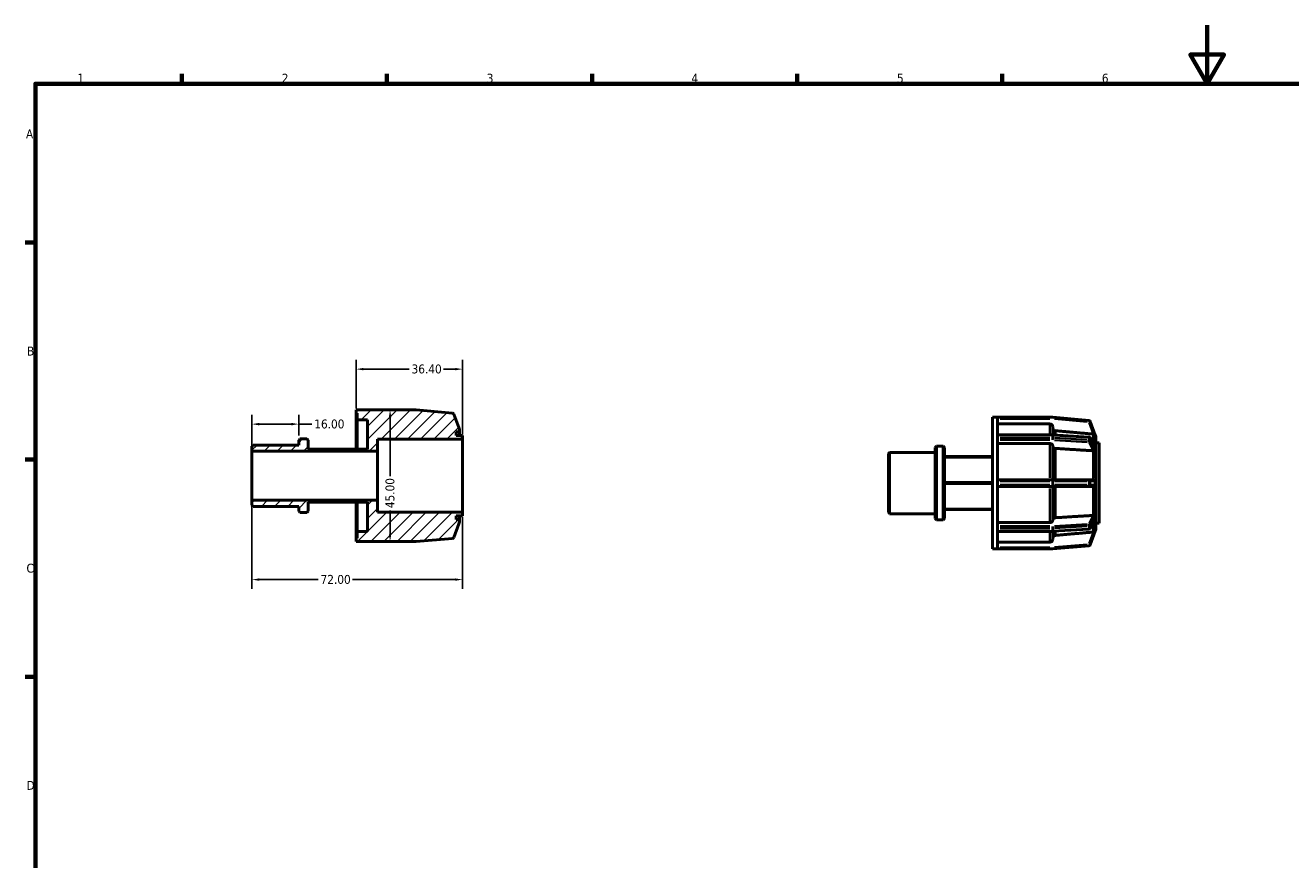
# Model space of a CAD drawing. Header units: millimetres. Extents: x 0 to 898, y 0 to 594.
# Tile 3 of 4: x 17 to 449, y 309 to 594. Entities that reach past the tile are written whole.
import ezdxf

# ---------------------------------------------------------------- set-up
doc = ezdxf.new("R2010")
doc.units = ezdxf.units.MM
for name, color, linetype, lineweight in [('Border (ANSI)', 7, 'Continuous', 70), ('Dimension (ANSI)', 7, 'Continuous', 25), ('Hatch (ANSI)', 7, 'Continuous', 18), ('Visible (ANSI)', 7, 'Continuous', 50), ('Visible Narrow (ANSI)', 7, 'Continuous', 35)]:
    doc.layers.add(name, color=color, linetype=linetype, lineweight=lineweight)
doc.styles.add('Note Text (ANSI)', font='tahoma.ttf')
doc.dimstyles.new('Default - mm (ANSI)', dxfattribs={"dimtxt": 3.048, "dimasz": 2.5, "dimexe": 3.175, "dimexo": 1.6002, "dimgap": 0.8, "dimtad": 0, "dimtoh": 1, "dimrnd": 1e-08, "dimzin": 4, "dimdsep": 46, "dimtxsty": 'Note Text (ANSI)', "dimcen": 0.09, "dimdle": 10, "dimclrd": 256, "dimclre": 256, "dimclrt": 256, "dimadec": 1, "dimazin": 1, "dimtfac": 1, "dimtofl": 0, "dimtmove": 0, "dimatfit": 3, "dimfxl": 1, "dimtolj": 1, "dimtzin": 4, "dimlwd": -1, "dimlwe": -1, "dimarcsym": 0})

# ---------------------------------------------------------------- blocks, each defined once
blk = doc.blocks.new('Borders Default Border')
at = {"layer": 'Border (ANSI)'}
for p, q in [((70.08, 574), (70.08, 577.45)), ((140.17, 574), (140.17, 577.45)), ((210.25, 574), (210.25, 577.45)), ((280.33, 574), (280.33, 577.45)), ((350.42, 574), (350.42, 577.45)), ((20, 519.75), (16.55, 519.75)), ((20, 445.5), (16.55, 445.5)), ((20, 371.25), (16.55, 371.25))]:
    blk.add_line(p, q, dxfattribs=at)
at = {"layer": 'Border (ANSI)', "flags": 128}
for points in [[(420.5, 594), (420.5, 574), (414.73, 584), (426.27, 584), (420.5, 574)], [(20, 20), (20, 574), (821, 574), (821, 20), (20, 20)]]:
    blk.add_lwpolyline(points, dxfattribs=at)
at = {"layer": 'Border (ANSI)', "char_height": 3.05, "attachment_point": 7, "style": 'Note Text (ANSI)'}
for s, insert in [('1', (34.35, 574.4)), ('2', (104.2, 574.4)), ('3', (174.26, 574.34)), ('4', (244.23, 574.4)), ('5', (314.48, 574.34)), ('6', (384.49, 574.34)), ('A', (16.78, 555.35)), ('B', (17.15, 481.1)), ('C', (16.95, 406.8)), ('D', (16.96, 332.6))]:
    blk.add_mtext(s, dxfattribs=dict(at, insert=insert))
blk = doc.blocks.new('*D7')
at = {"layer": 'Defpoints', "color": 0, "transparency": 16777216}
for p in [(110, 457.64), (110, 452.15), (94, 448.38)]:
    blk.add_point(p, dxfattribs=at)
at = {"layer": 'Dimension (ANSI)', "transparency": 16777216}
for p, q in [((94, 449.98), (94, 460.81)), ((110, 453.75), (110, 460.81)), ((96.5, 457.64), (107.5, 457.64)), ((110, 457.64), (114.52, 457.64))]:
    blk.add_line(p, q, dxfattribs=at)
for points in [[(96.5, 458.05), (96.5, 457.22), (94, 457.64)], [(107.5, 458.05), (107.5, 457.22), (110, 457.64)]]:
    blk.add_solid(points, dxfattribs=at)
at = {"layer": 'Dimension (ANSI)', "transparency": 16777216, "insert": (115.32, 459.22), "char_height": 3.048, "attachment_point": 1, "style": 'Note Text (ANSI)'}
blk.add_mtext('\\A1;16.00', dxfattribs=at)
blk = doc.blocks.new('*D8')
at = {"layer": 'Defpoints', "color": 0, "transparency": 16777216}
for p in [(140.7, 462.5), (141.07, 417.5), (141.22, 417.5)]:
    blk.add_point(p, dxfattribs=at)
at = {"layer": 'Dimension (ANSI)', "transparency": 16777216}
for p, q in [((141.22, 460), (141.22, 439.89)), ((141.22, 420), (141.22, 428.11))]:
    blk.add_line(p, q, dxfattribs=at)
for points in [[(140.81, 460), (141.64, 460), (141.22, 462.5)], [(140.81, 420), (141.64, 420), (141.22, 417.5)]]:
    blk.add_solid(points, dxfattribs=at)
at = {"layer": 'Dimension (ANSI)', "transparency": 16777216, "insert": (139.64, 428.91), "char_height": 3.048, "attachment_point": 1, "rotation": 90, "style": 'Note Text (ANSI)'}
blk.add_mtext('\\A1;45.00', dxfattribs=at)
blk = doc.blocks.new('*D9')
at = {"layer": 'Defpoints', "color": 0, "transparency": 16777216}
for p in [(94, 431.62), (166, 427.5), (94, 404.48)]:
    blk.add_point(p, dxfattribs=at)
at = {"layer": 'Dimension (ANSI)', "transparency": 16777216}
for p, q in [((94, 430.02), (94, 401.31)), ((166, 425.9), (166, 401.31)), ((96.5, 404.48), (116.67, 404.48)), ((163.5, 404.48), (128.33, 404.48))]:
    blk.add_line(p, q, dxfattribs=at)
for points in [[(96.5, 404.9), (96.5, 404.07), (94, 404.48)], [(163.5, 404.9), (163.5, 404.07), (166, 404.48)]]:
    blk.add_solid(points, dxfattribs=at)
at = {"layer": 'Dimension (ANSI)', "transparency": 16777216, "insert": (117.47, 406.07), "char_height": 3.048, "attachment_point": 1, "style": 'Note Text (ANSI)'}
blk.add_mtext('\\A1;72.00', dxfattribs=at)
blk = doc.blocks.new('*D10')
at = {"layer": 'Defpoints', "color": 0, "transparency": 16777216}
for p in [(166, 476.44), (129.6, 461.38), (166, 452.5)]:
    blk.add_point(p, dxfattribs=at)
at = {"layer": 'Dimension (ANSI)', "transparency": 16777216}
for p, q in [((129.6, 462.98), (129.6, 479.62)), ((132.1, 476.44), (147.77, 476.44)), ((163.5, 476.44), (159.43, 476.44)), ((166, 454.1), (166, 479.62))]:
    blk.add_line(p, q, dxfattribs=at)
for points in [[(132.1, 476.86), (132.1, 476.03), (129.6, 476.44)], [(163.5, 476.86), (163.5, 476.03), (166, 476.44)]]:
    blk.add_solid(points, dxfattribs=at)
at = {"layer": 'Dimension (ANSI)', "transparency": 16777216, "insert": (148.57, 478.03), "char_height": 3.048, "attachment_point": 1, "style": 'Note Text (ANSI)'}
blk.add_mtext('\\A1;36.40', dxfattribs=at)

msp = doc.modelspace()

# ---------------------------------------------------------------- hatches: boundary and pattern name
at = {"layer": 'Hatch (ANSI)'}
h = msp.add_hatch(dxfattribs=at)
h.set_pattern_fill('ANSI31', color=256, scale=25.4, style=0)
h.set_pattern_definition([(45, (0, 0), (-2.245064, 2.245064), [])])
edge = h.paths.add_edge_path()
edge.add_ellipse((150.138, 418), major_axis=(0, -0.5), ratio=1, start_angle=0, end_angle=5)
edge.add_line((150.182, 417.502), (162.566, 418.585))
edge.add_ellipse((162.523, 419.084), major_axis=(0.044, -0.498), ratio=1, start_angle=0, end_angle=65)
edge.add_line((162.993, 418.913), (164.686, 423.565))
edge.add_ellipse((163.92, 424.208), major_axis=(0.766, -0.643), ratio=1, start_angle=0, end_angle=40)
edge.add_line((164.92, 424.208), (164.92, 425))
edge.add_line((164.92, 425), (163.84, 425))
edge.add_line((163.84, 425), (163.84, 426.25))
edge.add_line((163.84, 426.25), (166, 426.25))
edge.add_line((166, 426.25), (166, 427.5))
edge.add_line((166, 427.5), (136.88, 427.5))
edge.add_line((136.88, 427.5), (136.88, 431.618))
edge.add_line((136.88, 431.618), (94, 431.618))
edge.add_line((94, 431.618), (94, 429.942))
edge.add_line((94, 429.942), (94.419, 429.522))
edge.add_line((94.419, 429.522), (110, 429.522))
edge.add_line((110, 429.522), (110, 427.846))
edge.add_line((110, 427.846), (110.419, 427.427))
edge.add_line((110.419, 427.427), (112.781, 427.427))
edge.add_line((112.781, 427.427), (113.2, 427.846))
edge.add_line((113.2, 427.846), (113.2, 430.926))
edge.add_line((113.2, 430.926), (133.56, 430.926))
edge.add_line((133.56, 430.926), (133.56, 420.875))
edge.add_line((133.56, 420.875), (129.96, 420.875))
edge.add_line((129.96, 420.875), (129.96, 418.625))
edge.add_line((129.96, 418.625), (129.6, 418.625))
edge.add_line((129.6, 418.625), (129.6, 417.5))
edge.add_line((129.6, 417.5), (131.256, 417.5))
edge.add_line((131.256, 417.5), (150.138, 417.5))
edge = h.paths.add_edge_path()
edge.add_ellipse((150.138, 462), major_axis=(0.044, 0.498), ratio=1, start_angle=0, end_angle=5)
edge.add_line((150.138, 462.5), (131.256, 462.5))
edge.add_line((131.256, 462.5), (129.6, 462.5))
edge.add_line((129.6, 462.5), (129.6, 461.375))
edge.add_line((129.6, 461.375), (129.96, 461.375))
edge.add_line((129.96, 461.375), (129.96, 459.125))
edge.add_line((129.96, 459.125), (133.56, 459.125))
edge.add_line((133.56, 459.125), (133.56, 449.074))
edge.add_line((133.56, 449.074), (113.2, 449.074))
edge.add_line((113.2, 449.074), (113.2, 452.154))
edge.add_line((113.2, 452.154), (112.781, 452.573))
edge.add_line((112.781, 452.573), (110.419, 452.573))
edge.add_line((110.419, 452.573), (110, 452.154))
edge.add_line((110, 452.154), (110, 450.478))
edge.add_line((110, 450.478), (94.419, 450.478))
edge.add_line((94.419, 450.478), (94, 450.058))
edge.add_line((94, 450.058), (94, 448.382))
edge.add_line((94, 448.382), (136.88, 448.382))
edge.add_line((136.88, 448.382), (136.88, 452.5))
edge.add_line((136.88, 452.5), (166, 452.5))
edge.add_line((166, 452.5), (166, 453.75))
edge.add_line((166, 453.75), (163.84, 453.75))
edge.add_line((163.84, 453.75), (163.84, 455))
edge.add_line((163.84, 455), (164.92, 455))
edge.add_line((164.92, 455), (164.92, 455.792))
edge.add_ellipse((163.92, 455.792), major_axis=(1, 0), ratio=1, start_angle=0, end_angle=40)
edge.add_line((164.686, 456.435), (162.993, 461.087))
edge.add_ellipse((162.523, 460.916), major_axis=(0.47, 0.171), ratio=1, start_angle=0, end_angle=65)
edge.add_line((162.566, 461.415), (150.182, 462.498))

# ---------------------------------------------------------------- linework, layer by layer
at = {"layer": 'Visible (ANSI)'}
for p, q in [((131.256, 462.5), (129.6, 462.5)), ((129.6, 462.5), (129.6, 461.375)), ((129.6, 461.375), (129.96, 461.375)), ((129.6, 449.074), (129.6, 461.375)), ((129.96, 461.375), (129.96, 459.125)), ((129.96, 459.125), (133.56, 459.125)), ((129.96, 449.074), (129.96, 459.125)), ((150.138, 462.5), (131.256, 462.5)), ((133.56, 459.125), (133.56, 449.074)), ((162.566, 461.415), (150.182, 462.498)), ((164.686, 456.435), (162.993, 461.087)), ((347.131, 414.982), (347.131, 459.982)), ((347.131, 459.982), (348.787, 459.982)), ((348.787, 459.97), (348.787, 459.982)), ((367.669, 459.982), (348.787, 459.982)), ((348.787, 453.903), (348.787, 459.97)), ((380.098, 458.897), (367.713, 459.98)), ((382.225, 453.896), (380.524, 458.57)), ((163.84, 453.75), (163.84, 455)), ((163.84, 455), (164.92, 455)), ((164.92, 455), (164.92, 455.792)), ((164.92, 453.75), (164.92, 455)), ((366.691, 457.701), (348.787, 457.701)), ((367.691, 456.699), (367.691, 453.98)), ((94.419, 450.478), (94, 450.058)), ((94, 450.058), (94, 448.382)), ((110, 450.478), (94.419, 450.478)), ((110.419, 452.573), (110, 452.154)), ((110, 452.154), (110, 450.478)), ((112.781, 452.573), (110.419, 452.573)), ((113.2, 452.154), (112.781, 452.573)), ((113.2, 449.074), (113.2, 452.154)), ((136.88, 448.382), (136.88, 452.5)), ((136.88, 452.5), (166, 452.5)), ((166, 453.75), (163.84, 453.75)), ((166, 452.5), (166, 453.75)), ((166, 427.5), (166, 452.5)), ((327.531, 449.636), (327.95, 450.055)), ((327.95, 450.055), (327.95, 424.909)), ((327.95, 450.055), (330.312, 450.055)), ((330.312, 424.909), (330.312, 450.055)), ((330.731, 449.636), (330.312, 450.055)), ((348.787, 453.981), (367.669, 453.981)), ((348.787, 453.834), (348.787, 453.903)), ((348.787, 453.392), (348.787, 453.834)), ((348.787, 452.95), (348.787, 453.392)), ((348.787, 452.865), (348.787, 452.95)), ((348.787, 438.216), (348.787, 452.865)), ((366.691, 450.984), (348.787, 450.984)), ((367.691, 450.275), (367.691, 438.607)), ((367.7, 453.98), (380.085, 453.213)), ((380.499, 452.943), (382.18, 449.676)), ((382.451, 453.275), (382.45, 453.277)), ((382.45, 453.275), (382.451, 453.275)), ((382.451, 453.275), (382.451, 449.445)), ((382.451, 451.232), (383.531, 451.232)), ((383.531, 423.732), (383.531, 451.232)), ((94, 448.382), (136.88, 448.382)), ((94, 431.618), (94, 448.382)), ((133.56, 449.074), (113.2, 449.074)), ((136.88, 431.618), (136.88, 448.382)), ((311.531, 447.541), (311.95, 447.96)), ((311.531, 427.424), (311.531, 447.541)), ((311.95, 447.96), (311.95, 427.005)), ((311.95, 447.96), (327.531, 447.96)), ((327.531, 425.328), (327.531, 449.636)), ((330.731, 449.636), (330.731, 425.328)), ((347.131, 446.556), (330.731, 446.556)), ((330.731, 446.375), (347.131, 446.375)), ((382.45, 449.446), (382.451, 449.445)), ((382.451, 447.854), (382.45, 447.855)), ((382.45, 447.854), (382.451, 447.854)), ((382.451, 449.445), (382.451, 448.649)), ((382.451, 448.649), (382.451, 447.854)), ((382.451, 447.854), (382.451, 438.607)), ((347.131, 437.664), (330.731, 437.664)), ((330.731, 437.301), (347.131, 437.301)), ((367.669, 438.607), (348.787, 438.607)), ((348.787, 438.107), (348.787, 438.216)), ((348.787, 437.482), (348.787, 438.107)), ((348.787, 436.857), (348.787, 437.482)), ((348.787, 436.749), (348.787, 436.857)), ((380.054, 438.607), (367.669, 438.607)), ((381.572, 438.607), (380.054, 438.607)), ((382.45, 438.607), (382.451, 438.607)), ((382.451, 438.607), (382.451, 437.482)), ((382.451, 437.482), (382.451, 436.357)), ((348.787, 422.1), (348.787, 436.749)), ((348.787, 436.357), (367.669, 436.357)), ((367.669, 436.357), (380.054, 436.357)), ((367.691, 436.357), (367.691, 424.689)), ((380.054, 436.357), (381.572, 436.357)), ((382.451, 436.357), (382.45, 436.357)), ((382.451, 436.357), (382.451, 427.111)), ((136.88, 431.618), (94, 431.618)), ((94, 431.618), (94, 429.942)), ((94, 429.942), (94.419, 429.522)), ((94.419, 429.522), (110, 429.522)), ((110, 429.522), (110, 427.846)), ((113.2, 427.846), (113.2, 430.926)), ((113.2, 430.926), (133.56, 430.926)), ((129.6, 418.625), (129.6, 430.926)), ((129.96, 420.875), (129.96, 430.926)), ((133.56, 430.926), (133.56, 420.875)), ((136.88, 427.5), (136.88, 431.618)), ((347.131, 428.59), (330.731, 428.59)), ((330.731, 428.409), (347.131, 428.409)), ((110, 427.846), (110.419, 427.427)), ((110.419, 427.427), (112.781, 427.427)), ((112.781, 427.427), (113.2, 427.846)), ((166, 427.5), (136.88, 427.5)), ((163.84, 425), (163.84, 426.25)), ((163.84, 426.25), (166, 426.25)), ((164.92, 425), (163.84, 425)), ((164.92, 425), (164.92, 426.25)), ((164.92, 424.208), (164.92, 425)), ((166, 426.25), (166, 427.5)), ((311.531, 427.424), (311.95, 427.005)), ((311.95, 427.005), (327.531, 427.005)), ((327.531, 425.328), (327.95, 424.909)), ((327.95, 424.909), (330.312, 424.909)), ((330.731, 425.328), (330.312, 424.909)), ((348.787, 423.981), (366.691, 423.981)), ((382.18, 425.288), (380.499, 422.021)), ((382.45, 427.109), (382.451, 427.111)), ((382.451, 427.111), (382.45, 427.111)), ((382.451, 425.52), (382.45, 425.518)), ((382.451, 427.111), (382.451, 426.315)), ((382.451, 426.315), (382.451, 425.52)), ((382.451, 425.52), (382.451, 421.69)), ((133.56, 420.875), (129.96, 420.875)), ((129.96, 420.875), (129.96, 418.625)), ((162.993, 418.913), (164.686, 423.565)), ((348.787, 422.014), (348.787, 422.1)), ((348.787, 421.572), (348.787, 422.014)), ((348.787, 421.13), (348.787, 421.572)), ((348.787, 421.062), (348.787, 421.13)), ((348.787, 414.994), (348.787, 421.062)), ((367.669, 420.984), (348.787, 420.984)), ((367.691, 420.985), (367.691, 418.265)), ((380.085, 421.751), (367.7, 420.985)), ((380.524, 416.395), (382.225, 421.068)), ((382.45, 421.688), (382.451, 421.69)), ((382.451, 421.69), (382.45, 421.69)), ((382.451, 423.732), (383.531, 423.732)), ((129.96, 418.625), (129.6, 418.625)), ((129.6, 418.625), (129.6, 417.5)), ((129.6, 417.5), (131.256, 417.5)), ((131.256, 417.5), (150.138, 417.5)), ((150.182, 417.502), (162.566, 418.585)), ((348.787, 417.264), (366.691, 417.264)), ((367.713, 414.984), (380.098, 416.068)), ((347.131, 414.982), (348.787, 414.982)), ((348.787, 414.982), (348.787, 414.994)), ((348.787, 414.982), (367.669, 414.982))]:
    msp.add_line(p, q, dxfattribs=at)
for centre, radius, start, end in [((150.138, 462), 0.5, 85, 90), ((162.523, 460.916), 0.5, 20, 85), ((367.669, 459.482), 0.5, 85, 90), ((380.054, 458.399), 0.5, 20, 85), ((163.92, 455.792), 1, 0, 40), ((367.669, 453.481), 0.5, 86.45998, 90), ((380.054, 452.714), 0.5, 27.23631, 86.45998), ((381.451, 453.275), 1, 0, 40), ((163.92, 424.208), 1, 320, 0), ((367.669, 421.484), 0.5, 270, 273.54002), ((380.054, 422.25), 0.5, 273.54002, 332.76369), ((381.451, 421.69), 1, 320, 0), ((150.138, 418), 0.5, 270, 275), ((162.523, 419.084), 0.5, 275, 340), ((380.054, 416.566), 0.5, 275, 340), ((367.669, 415.482), 0.5, 270, 275)]:
    msp.add_arc(centre, radius, start, end, dxfattribs=at)
for points, knots in [([(367.691, 456.699), (367.691, 456.823), (367.662, 456.969), (367.568, 457.197), (367.485, 457.321), (367.311, 457.495), (367.188, 457.578), (366.96, 457.672), (366.815, 457.701), (366.691, 457.701)], [-0.1482177, -0.1482177, -0.1482177, -0.1482177, -0.11111154, -0.11111154, -0.07403969, -0.07403969, -0.03700521, -0.03700521, 0, 0, 0, 0]), ([(368.604, 455.367), (368.503, 455.376), (368.397, 455.403), (368.195, 455.487), (368.072, 455.569), (367.897, 455.744), (367.815, 455.867), (367.72, 456.096), (367.691, 456.241), (367.691, 456.365)], [0.30488866, 0.30488866, 0.30488866, 0.30488866, 0.33345719, 0.33345719, 0.37049592, 0.37049592, 0.40757713, 0.40757713, 0.44468953, 0.44468953, 0.44468953, 0.44468953]), ([(382.225, 453.896), (382.225, 453.896), (382.225, 453.896), (382.223, 453.897), (382.218, 453.901), (382.197, 453.924), (382.177, 453.944), (382.114, 454.002), (382.052, 454.053), (381.904, 454.137), (381.828, 454.17), (381.711, 454.204), (381.675, 454.213), (381.617, 454.223), (381.594, 454.227), (381.572, 454.23)], [-0.20337242, -0.20337242, -0.20337242, -0.20337242, -0.19935072, -0.19935072, -0.18742446, -0.18742446, -0.17074471, -0.17074471, -0.13832755, -0.13832755, -0.11191371, -0.11191371, -0.10070271, -0.10070271, -0.09389383, -0.09389383, -0.09389383, -0.09389383]), ([(367.691, 450.275), (367.691, 450.363), (367.662, 450.466), (367.568, 450.627), (367.485, 450.715), (367.311, 450.838), (367.188, 450.896), (366.96, 450.963), (366.815, 450.984), (366.691, 450.984)], [-0.1482177, -0.1482177, -0.1482177, -0.1482177, -0.11111154, -0.11111154, -0.07403969, -0.07403969, -0.03700521, -0.03700521, 0, 0, 0, 0]), ([(368.604, 449.333), (368.503, 449.34), (368.397, 449.359), (368.195, 449.418), (368.072, 449.476), (367.897, 449.6), (367.815, 449.687), (367.72, 449.849), (367.691, 449.952), (367.691, 450.039)], [0.30488866, 0.30488866, 0.30488866, 0.30488866, 0.33345719, 0.33345719, 0.37049592, 0.37049592, 0.40757713, 0.40757713, 0.44468953, 0.44468953, 0.44468953, 0.44468953]), ([(382.225, 448.647), (382.225, 448.644), (382.225, 448.641), (382.225, 448.628), (382.223, 448.619), (382.217, 448.598), (382.21, 448.587), (382.179, 448.557), (382.141, 448.545), (382.032, 448.528), (381.954, 448.522), (381.79, 448.519), (381.717, 448.52), (381.618, 448.525), (381.595, 448.527), (381.572, 448.529)], [-0.1245938, -0.1245938, -0.1245938, -0.1245938, -0.12276333, -0.12276333, -0.11643154, -0.11643154, -0.1052724, -0.1052724, -0.07604975, -0.07604975, -0.04251859, -0.04251859, -0.01920941, -0.01920941, -0.01220094, -0.01220094, -0.01220094, -0.01220094]), ([(382.18, 449.676), (382.192, 449.654), (382.202, 449.632), (382.215, 449.594), (382.22, 449.577), (382.224, 449.551), (382.225, 449.542), (382.225, 449.532), (382.225, 449.532), (382.225, 449.531)], [-0.149620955, -0.149620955, -0.149620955, -0.149620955, -0.138916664, -0.138916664, -0.129815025, -0.129815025, -0.123893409, -0.123893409, -0.123300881, -0.123300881, -0.123300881, -0.123300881]), ([(382.225, 449.531), (382.22, 449.39), (382.217, 449.245), (382.217, 449.104), (382.217, 448.962), (382.22, 448.808), (382.225, 448.647)], [-0.06015344, -0.06015344, -0.06015344, -0.06015344, 0, 0, 0, 0.06015344, 0.06015344, 0.06015344, 0.06015344]), ([(381.572, 438.607), (381.574, 438.607), (381.577, 438.607), (381.605, 438.607), (381.631, 438.605), (381.698, 438.596), (381.739, 438.587), (381.878, 438.543), (381.965, 438.492), (382.096, 438.385), (382.142, 438.332), (382.189, 438.255), (382.204, 438.225), (382.219, 438.173), (382.223, 438.151), (382.225, 438.121), (382.225, 438.114), (382.225, 438.107)], [-0.13573172, -0.13573172, -0.13573172, -0.13573172, -0.13489674, -0.13489674, -0.12658783, -0.12658783, -0.1128789, -0.1128789, -0.07804433, -0.07804433, -0.04830972, -0.04830972, -0.03324459, -0.03324459, -0.02307196, -0.02307196, -0.01999566, -0.01999566, -0.01999566, -0.01999566]), ([(382.225, 436.857), (382.225, 436.85), (382.225, 436.842), (382.223, 436.811), (382.218, 436.786), (382.197, 436.722), (382.177, 436.687), (382.114, 436.598), (382.052, 436.536), (381.904, 436.438), (381.828, 436.403), (381.711, 436.372), (381.675, 436.365), (381.617, 436.359), (381.594, 436.357), (381.572, 436.357)], [-0.20337242, -0.20337242, -0.20337242, -0.20337242, -0.19935072, -0.19935072, -0.18742446, -0.18742446, -0.17074471, -0.17074471, -0.13832755, -0.13832755, -0.11191371, -0.11191371, -0.10070271, -0.10070271, -0.09389383, -0.09389383, -0.09389383, -0.09389383]), ([(382.225, 438.107), (382.22, 437.894), (382.217, 437.683), (382.217, 437.482), (382.217, 437.282), (382.22, 437.071), (382.225, 436.857)], [0.87862144, 0.87862144, 0.87862144, 0.87862144, 0.93877487, 0.93877487, 0.93877487, 0.99892831, 0.99892831, 0.99892831, 0.99892831]), ([(366.691, 423.981), (366.815, 423.981), (366.96, 424.001), (367.188, 424.068), (367.311, 424.127), (367.485, 424.25), (367.568, 424.337), (367.662, 424.499), (367.691, 424.602), (367.691, 424.689)], [0, 0, 0, 0, 0.03700521, 0.03700521, 0.07403969, 0.07403969, 0.11111154, 0.11111154, 0.1482177, 0.1482177, 0.1482177, 0.1482177]), ([(367.691, 424.926), (367.691, 425.013), (367.72, 425.116), (367.815, 425.278), (367.897, 425.365), (368.072, 425.489), (368.195, 425.547), (368.397, 425.606), (368.503, 425.625), (368.604, 425.631)], [0.14822194, 0.14822194, 0.14822194, 0.14822194, 0.18533433, 0.18533433, 0.22241555, 0.22241555, 0.25945428, 0.25945428, 0.28802281, 0.28802281, 0.28802281, 0.28802281]), ([(381.572, 426.436), (381.622, 426.44), (381.672, 426.442), (381.814, 426.446), (381.9, 426.444), (382.047, 426.435), (382.103, 426.428), (382.171, 426.408), (382.195, 426.396), (382.215, 426.369), (382.22, 426.359), (382.224, 426.339), (382.225, 426.33), (382.225, 426.32), (382.225, 426.319), (382.225, 426.318)], [-0.23505475, -0.23505475, -0.23505475, -0.23505475, -0.21940053, -0.21940053, -0.1891516, -0.1891516, -0.15984887, -0.15984887, -0.13891666, -0.13891666, -0.12981503, -0.12981503, -0.12389341, -0.12389341, -0.12330088, -0.12330088, -0.12330088, -0.12330088]), ([(382.225, 425.434), (382.225, 425.431), (382.225, 425.429), (382.225, 425.416), (382.223, 425.406), (382.217, 425.376), (382.21, 425.355), (382.196, 425.32), (382.188, 425.304), (382.18, 425.288)], [-0.124593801, -0.124593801, -0.124593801, -0.124593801, -0.122763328, -0.122763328, -0.116431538, -0.116431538, -0.105272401, -0.105272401, -0.097467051, -0.097467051, -0.097467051, -0.097467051]), ([(382.225, 426.318), (382.22, 426.156), (382.217, 426.003), (382.217, 425.861), (382.217, 425.719), (382.22, 425.575), (382.225, 425.434)], [-0.06015344, -0.06015344, -0.06015344, -0.06015344, 0, 0, 0, 0.06015344, 0.06015344, 0.06015344, 0.06015344]), ([(367.691, 418.599), (367.691, 418.723), (367.72, 418.869), (367.815, 419.097), (367.897, 419.221), (368.072, 419.395), (368.195, 419.478), (368.397, 419.562), (368.503, 419.589), (368.604, 419.598)], [0.14822194, 0.14822194, 0.14822194, 0.14822194, 0.18533433, 0.18533433, 0.22241555, 0.22241555, 0.25945428, 0.25945428, 0.28802281, 0.28802281, 0.28802281, 0.28802281]), ([(381.572, 420.735), (381.574, 420.735), (381.577, 420.736), (381.605, 420.739), (381.631, 420.744), (381.698, 420.757), (381.739, 420.768), (381.878, 420.813), (381.965, 420.859), (382.096, 420.947), (382.142, 420.988), (382.189, 421.033), (382.204, 421.048), (382.219, 421.064), (382.223, 421.068), (382.225, 421.069), (382.225, 421.069), (382.225, 421.068)], [-0.13573172, -0.13573172, -0.13573172, -0.13573172, -0.13489674, -0.13489674, -0.12658783, -0.12658783, -0.1128789, -0.1128789, -0.07804433, -0.07804433, -0.04830972, -0.04830972, -0.03324459, -0.03324459, -0.02307196, -0.02307196, -0.01999566, -0.01999566, -0.01999566, -0.01999566]), ([(366.691, 417.264), (366.815, 417.264), (366.96, 417.293), (367.188, 417.387), (367.311, 417.469), (367.485, 417.644), (367.568, 417.767), (367.662, 417.996), (367.691, 418.142), (367.691, 418.265)], [0, 0, 0, 0, 0.03700521, 0.03700521, 0.07403969, 0.07403969, 0.11111154, 0.11111154, 0.1482177, 0.1482177, 0.1482177, 0.1482177])]:
    msp.add_open_spline(points, degree=3, knots=knots, dxfattribs=at)
for points, weights in [([(381.538, 454.233), (375.283, 454.782), (368.604, 455.367)], [1, 1.00053417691, 1]), ([(381.538, 448.531), (375.283, 448.919), (368.604, 449.333)], [1, 1.00053417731, 1]), ([(368.604, 425.631), (375.283, 426.045), (381.538, 426.433)], [1, 1.0005341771, 1]), ([(368.604, 419.598), (375.283, 420.183), (381.538, 420.732)], [1, 1.00053417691, 1])]:
    msp.add_rational_spline(points, weights, degree=2, dxfattribs=at)
for points in [[(381.572, 454.23), (381.56, 454.231), (381.549, 454.232), (381.538, 454.233)], [(382.45, 453.275), (382.45, 453.275), (382.45, 453.276), (382.45, 453.277)], [(381.572, 448.529), (381.56, 448.53), (381.549, 448.531), (381.538, 448.531)], [(382.451, 448.649), (382.451, 448.9), (382.452, 449.173), (382.45, 449.446)], [(382.45, 447.855), (382.452, 448.124), (382.451, 448.398), (382.451, 448.649)], [(382.45, 447.854), (382.45, 447.854), (382.45, 447.855), (382.45, 447.855)], [(382.451, 437.482), (382.451, 437.837), (382.452, 438.224), (382.45, 438.607)], [(382.45, 436.357), (382.452, 436.74), (382.451, 437.127), (382.451, 437.482)], [(381.538, 426.433), (381.549, 426.434), (381.56, 426.435), (381.572, 426.436)], [(382.45, 427.109), (382.45, 427.11), (382.45, 427.11), (382.45, 427.111)], [(382.451, 426.315), (382.451, 426.567), (382.452, 426.841), (382.45, 427.109)], [(382.45, 425.518), (382.452, 425.792), (382.451, 426.064), (382.451, 426.315)], [(381.538, 420.732), (381.549, 420.732), (381.56, 420.734), (381.572, 420.735)], [(382.45, 421.688), (382.45, 421.688), (382.45, 421.689), (382.45, 421.69)]]:
    msp.add_open_spline(points, degree=3, dxfattribs=at)
at = {"layer": 'Visible Narrow (ANSI)'}
for p, q in [((349.731, 459.482), (366.725, 459.482)), ((367.669, 459.522), (367.669, 459.981)), ((367.713, 459.979), (367.673, 459.521)), ((368.289, 459.428), (379.435, 458.453)), ((380.058, 458.438), (380.098, 458.895)), ((380.522, 458.569), (380.091, 458.412)), ((366.691, 454.305), (366.691, 457.661)), ((368.604, 455.345), (368.604, 454.045)), ((380.13, 458.19), (381.496, 454.438)), ((381.538, 451.207), (381.538, 454.194)), ((349.731, 453.834), (366.725, 453.834)), ((366.725, 452.95), (349.731, 452.95)), ((349.731, 452.243), (366.725, 452.243)), ((366.691, 439.288), (366.691, 450.467)), ((367.669, 453.848), (367.669, 453.98)), ((367.669, 453.79), (367.669, 452.994)), ((367.669, 452.272), (367.669, 452.921)), ((367.713, 452.993), (367.713, 453.789)), ((368.289, 452.205), (379.435, 451.515)), ((368.332, 453.795), (379.478, 453.105)), ((379.478, 452.221), (368.332, 452.911)), ((380.098, 453.022), (380.098, 452.227)), ((380.13, 451.33), (381.496, 448.676)), ((380.524, 451.996), (380.524, 452.791)), ((380.609, 452.67), (382.14, 449.696)), ((382.14, 448.812), (380.609, 451.786)), ((368.604, 448.883), (368.604, 439.197)), ((381.538, 439.152), (381.538, 448.114)), ((349.731, 438.107), (366.725, 438.107)), ((366.725, 436.857), (349.731, 436.857)), ((367.669, 438.147), (367.669, 438.606)), ((367.669, 438.045), (367.669, 436.92)), ((367.669, 436.359), (367.669, 436.818)), ((367.711, 438.107), (367.672, 438.107)), ((367.672, 436.857), (367.711, 436.857)), ((367.713, 436.92), (367.713, 438.045)), ((368.332, 438.107), (379.478, 438.107)), ((379.478, 436.857), (368.332, 436.857)), ((380.098, 438.045), (380.098, 436.92)), ((380.513, 438.107), (380.126, 438.107)), ((380.126, 436.857), (380.513, 436.857)), ((380.524, 436.92), (380.524, 438.045)), ((380.609, 438.107), (382.14, 438.107)), ((382.14, 436.857), (380.609, 436.857)), ((366.691, 424.497), (366.691, 435.676)), ((368.604, 435.768), (368.604, 426.081)), ((381.538, 426.851), (381.538, 435.813)), ((381.496, 426.288), (380.13, 423.635)), ((380.609, 423.178), (382.14, 426.153)), ((382.14, 425.269), (380.609, 422.295)), ((366.725, 422.721), (349.731, 422.721)), ((349.731, 422.014), (366.725, 422.014)), ((366.725, 421.13), (349.731, 421.13)), ((366.691, 417.303), (366.691, 420.66)), ((367.669, 422.043), (367.669, 422.693)), ((367.669, 421.97), (367.669, 421.175)), ((367.669, 420.984), (367.669, 421.117)), ((367.713, 421.176), (367.713, 421.972)), ((379.435, 423.449), (368.289, 422.76)), ((368.332, 422.054), (379.478, 422.744)), ((379.478, 421.86), (368.332, 421.17)), ((368.604, 420.92), (368.604, 419.62)), ((380.098, 422.738), (380.098, 421.942)), ((381.496, 420.527), (380.13, 416.774)), ((380.524, 422.173), (380.524, 422.969)), ((381.538, 420.771), (381.538, 423.757)), ((366.725, 415.482), (349.731, 415.482)), ((367.669, 414.984), (367.669, 415.443)), ((367.673, 415.443), (367.713, 414.986)), ((379.435, 416.512), (368.289, 415.536)), ((380.098, 416.069), (380.058, 416.527)), ((380.091, 416.552), (380.522, 416.395))]:
    msp.add_line(p, q, dxfattribs=at)
for centre, major_axis, ratio, start_param, end_param in [((367.669, 453.481), (0.5, 0), 0.7071068, 1.4878932, 1.566433), ((367.669, 452.597), (-0.5, 0), 0.7071068, 4.6294858, 4.7080257), ((367.669, 452.597), (0.031, 0.499), 0.0616284, 4.0074369, 5.4211536), ((367.669, 453.481), (0.031, 0.499), 0.0616284, 5.538868, 6.2440107), ((380.054, 451.831), (-0.031, -0.499), 0.0616284, 0.8658443, 2.2795609), ((380.054, 452.714), (0.031, 0.499), 0.0616284, 5.538868, 6.2440107), ((380.054, 451.831), (0.445, 0.229), 0.664463, 4.4613806, 5.8750973), ((380.054, 452.714), (0.5, 0), 0.7071068, 0.4057891, 1.4268067), ((380.054, 451.831), (0.5, 0), 0.7071068, 0.4057891, 1.4268067), ((380.054, 452.714), (0.445, 0.229), 0.664463, 5.9701145, 6.2667079), ((367.669, 438.107), (0, 0.5), 0.0871557, 4.7909288, 6.2046455), ((367.669, 436.857), (0, -0.5), 0.0871557, 0.0785398, 1.4922565), ((380.054, 438.107), (0, 0.5), 0.0871557, 4.7909288, 6.2046455), ((380.054, 436.857), (0, -0.5), 0.0871557, 0.0785398, 1.4922565), ((380.054, 438.107), (0, 0.5), 0.9396926, 4.7909288, 6.2046455), ((380.054, 436.857), (0, -0.5), 0.9396926, 0.0785398, 1.4922565), ((367.669, 422.368), (0.5, 0), 0.7071068, 4.7167523, 4.7952921), ((367.669, 421.484), (-0.5, 0), 0.7071068, 1.5751596, 1.6536995), ((367.669, 422.368), (-0.031, 0.499), 0.0616284, 4.0036244, 5.4173411), ((367.669, 421.484), (0.031, -0.499), 0.0616284, 0.0391746, 0.7443173), ((380.054, 423.134), (0.031, -0.499), 0.0616284, 0.8620317, 2.2757484), ((380.054, 422.25), (0.031, -0.499), 0.0616284, 0.0391746, 0.7443173), ((380.054, 423.134), (0.445, -0.229), 0.664463, 0.408088, 1.8218047), ((380.054, 423.134), (0.5, 0), 0.7071068, 4.8563786, 5.8773963), ((380.054, 422.25), (0.5, 0), 0.7071068, 4.8563786, 5.8773963), ((380.054, 422.25), (0.445, -0.229), 0.664463, 0.0164774, 0.3130708)]:
    msp.add_ellipse(centre, major_axis=major_axis, ratio=ratio, start_param=start_param, end_param=end_param, dxfattribs=at)

# ---------------------------------------------------------------- block references
msp.add_blockref('Borders Default Border', (0, 0))

# ---------------------------------------------------------------- dimensions: what is measured, and where the dimension line sits
at = {"layer": 'Dimension (ANSI)'}
for base, p1, p2, angle, override, picture, middle in [((166, 476.445), (129.6, 461.375), (166, 452.5), 180, {"dimtoh": 0, "dimdec": 2, "dimtp": 0, "dimtm": 0, "dimtdec": 2, "dimatfit": 1}, '*D10', (153.6, 476.445)), ((110, 457.635), (94, 448.382), (110, 452.154), 180, {"dimtoh": 0, "dimdec": 2, "dimtp": 0, "dimtm": 0, "dimtdec": 2, "dimatfit": 2}, '*D7', (120.214, 457.635)), ((141.223, 417.5), (140.697, 462.5), (141.067, 417.5), 270, {"dimtoh": 0, "dimdec": 2, "dimse1": 1, "dimse2": 1, "dimtp": 0, "dimtm": 0, "dimtdec": 2, "dimatfit": 1}, '*D8', (141.223, 434)), ((94, 404.482), (166, 427.5), (94, 431.618), 180, {"dimtoh": 0, "dimdec": 2, "dimtp": 0, "dimtm": 0, "dimtdec": 2, "dimatfit": 1}, '*D9', (122.5, 404.482))]:
    dim = msp.add_linear_dim(base=base, p1=p1, p2=p2, angle=angle, dimstyle='Default - mm (ANSI)', override=override, dxfattribs=at)
    dim.commit()
    dim.dimension.update_dxf_attribs({"geometry": picture, "text_midpoint": middle, "dimtype": 160})

doc.saveas('drawing.dxf')
